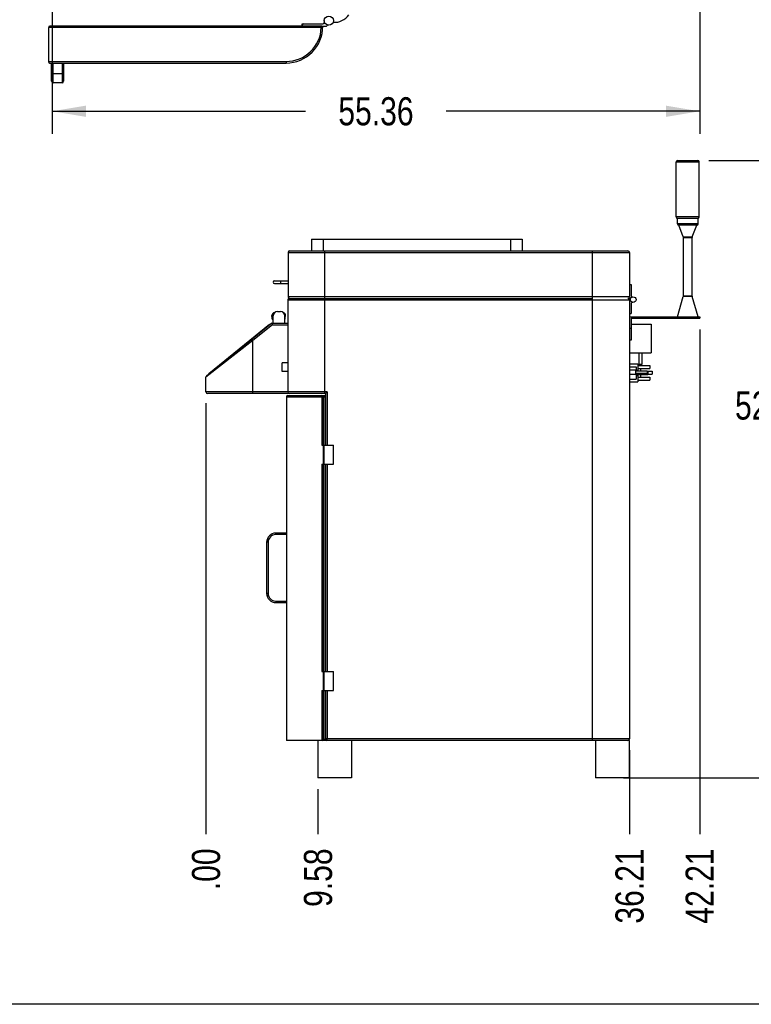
# Model space of a CAD drawing. Header units: inches. Extents: x 0 to 16, y 0 to 10.
# Tile 2 of 37: x 4.8 to 8.8, y 0 to 5.5. Entities that reach past the tile are written whole.
import ezdxf

# ---------------------------------------------------------------- set-up
doc = ezdxf.new("R2010")
doc.units = ezdxf.units.IN
doc.header["$LTSCALE"] = 0.935
doc.header["$MEASUREMENT"] = 0
doc.layers.get('0').update_dxf_attribs({"linetype": 'CONTINUOUS'})
doc.layers.add('02___PRT_ALL_AXES', color=7, linetype='CONTINUOUS')
doc.styles.get("Standard").update_dxf_attribs({"font": 'txt', "width": 0.8})
doc.dimstyles.new('DIMSTYLE_1', dxfattribs={"dimtxt": 0.15625, "dimasz": 0.1875, "dimexe": 0.125, "dimexo": 0.0625, "dimgap": 0.078125, "dimtad": 0, "dimtih": 1, "dimtoh": 1, "dimlfac": 15.384615, "dimzin": 4, "dimdsep": 46, "dimtxsty": 'Standard', "dimblk": '_FILLED', "dimblk1": '_FILLED', "dimblk2": '_FILLED', "dimcen": 0.09, "dimazin": 1, "dimtfac": 1, "dimtofl": 0, "dimtmove": 0, "dimatfit": 3, "dimldrblk": '_FILLED', "dimfxl": 1, "dimtolj": 1, "dimtzin": 4, "dimarcsym": 0})
doc.dimstyles.new('DIMSTYLE_2', dxfattribs={"dimtxt": 0.15625, "dimasz": 0.1875, "dimexe": 0.125, "dimexo": 0.0625, "dimgap": 0.039062, "dimtad": 0, "dimtih": 1, "dimtoh": 1, "dimlfac": 15.384615, "dimzin": 4, "dimdsep": 46, "dimtxsty": 'Standard', "dimblk": '_FILLED', "dimblk1": '_FILLED', "dimblk2": '_FILLED', "dimcen": 0.09, "dimazin": 1, "dimtfac": 1, "dimtofl": 0, "dimtmove": 0, "dimatfit": 3, "dimldrblk": '_FILLED', "dimfxl": 1, "dimtolj": 1, "dimtzin": 4, "dimarcsym": 0})

# ---------------------------------------------------------------- blocks, each defined once
blk = doc.blocks.new('_FILLED')
at = {"color": 0, "linetype": 'ByBlock'}
blk.add_solid([(0, 0), (-1, 0.167), (-1, -0.167)], dxfattribs=at)
blk = doc.blocks.new('*D1')
at = {"color": 2, "linetype": 'Continuous', "transparency": 16777216}
for p, q in [((8.6145, 4.6893), (9.0933, 4.6893)), ((8.9683, 4.6893), (8.9683, 3.4836)), ((8.9683, 1.2587), (8.9683, 3.1711)), ((8.1397, 1.2587), (9.0933, 1.2587))]:
    blk.add_line(p, q, dxfattribs=at)
at = {"color": 2, "linetype": 'Continuous', "transparency": 16777216, "xscale": 0.1875, "yscale": 0.1875, "zscale": 0.1875}
for p, rotation in [((8.9683, 4.6893), 90), ((8.9683, 1.2587), 270)]:
    blk.add_blockref('_FILLED', p, dxfattribs=dict(at, rotation=rotation))
at = {"color": 2, "linetype": 'Continuous', "transparency": 16777216, "insert": (8.9683, 3.4055), "char_height": 0.15625, "width": 0.625, "attachment_point": 2, "line_spacing_factor": 0.9}
blk.add_mtext('52.78', dxfattribs=at)
blk = doc.blocks.new('*D2')
at = {"color": 2, "linetype": 'Continuous', "transparency": 16777216}
blk.add_line((6.4415, 1.1962), (6.4415, 0.9445), dxfattribs=at)
at = {"color": 2, "linetype": 'Continuous', "transparency": 16777216, "insert": (6.3634, 0.8663), "char_height": 0.15625, "width": 0.5, "attachment_point": 3, "rotation": 90, "line_spacing_factor": 0.9}
blk.add_mtext('9.58', dxfattribs=at)
blk = doc.blocks.new('*D3')
at = {"color": 2, "linetype": 'Continuous', "transparency": 16777216}
blk.add_line((5.8191, 3.3401), (5.8191, 0.9445), dxfattribs=at)
at = {"color": 2, "linetype": 'Continuous', "transparency": 16777216, "insert": (5.741, 0.8663), "char_height": 0.15625, "width": 0.375, "attachment_point": 3, "rotation": 90, "line_spacing_factor": 0.9}
blk.add_mtext('.00', dxfattribs=at)
blk = doc.blocks.new('*D4')
at = {"color": 2, "linetype": 'Continuous', "transparency": 16777216}
blk.add_line((8.1727, 1.4127), (8.1727, 0.9445), dxfattribs=at)
at = {"color": 2, "linetype": 'Continuous', "transparency": 16777216, "insert": (8.0946, 0.8663), "char_height": 0.15625, "width": 0.625, "attachment_point": 3, "rotation": 90, "line_spacing_factor": 0.9}
blk.add_mtext('36.21', dxfattribs=at)
blk = doc.blocks.new('*D8')
at = {"color": 2, "linetype": 'Continuous', "transparency": 16777216}
for p, q in [((4.9646, 8.5719), (4.9646, 4.8373)), ((8.5627, 5.7185), (8.5627, 4.8373)), ((4.9646, 4.9623), (6.373, 4.9623)), ((8.5627, 4.9623), (7.1543, 4.9623))]:
    blk.add_line(p, q, dxfattribs=at)
at = {"color": 2, "linetype": 'Continuous', "transparency": 16777216, "xscale": 0.1875, "yscale": 0.1875, "zscale": 0.1875, "rotation": 180}
blk.add_blockref('_FILLED', (4.9646, 4.9623), dxfattribs=at)
at = {"color": 2, "linetype": 'Continuous', "transparency": 16777216, "xscale": 0.1875, "yscale": 0.1875, "zscale": 0.1875}
blk.add_blockref('_FILLED', (8.5627, 4.9623), dxfattribs=at)
at = {"color": 2, "linetype": 'Continuous', "transparency": 16777216, "insert": (6.7637, 5.0404), "char_height": 0.15625, "width": 0.625, "attachment_point": 2, "line_spacing_factor": 0.9}
blk.add_mtext('55.36', dxfattribs=at)
blk = doc.blocks.new('*D9')
at = {"color": 2, "linetype": 'Continuous', "transparency": 16777216}
blk.add_line((8.5627, 3.7494), (8.5627, 0.9445), dxfattribs=at)
at = {"color": 2, "linetype": 'Continuous', "transparency": 16777216, "insert": (8.4846, 0.8663), "char_height": 0.15625, "width": 0.625, "attachment_point": 3, "rotation": 90, "line_spacing_factor": 0.9}
blk.add_mtext('42.21', dxfattribs=at)

msp = doc.modelspace()

# ---------------------------------------------------------------- linework, layer by layer
at = {"color": 7, "linetype": 'Continuous'}
for p, q in [((6.45995, 5.42708), (4.94338, 5.42708)), ((4.94338, 5.42676), (4.94338, 5.23897)), ((6.45994, 5.43521), (4.95183, 5.43521)), ((6.35437, 5.448), (6.46762, 5.448)), ((6.35437, 5.43521), (6.35437, 5.448)), ((6.45994, 5.43521), (6.45994, 5.42708)), ((6.45995, 5.42708), (6.4603, 5.4352)), ((6.46858, 5.43521), (6.48886, 5.43521)), ((6.47607, 5.46592), (6.47607, 5.45645)), ((4.94338, 5.23897), (6.26383, 5.23897)), ((4.95183, 5.23052), (6.26383, 5.23052)), ((4.96129, 5.12893), (4.96129, 5.23052)), ((4.96974, 5.12048), (4.96974, 5.23052)), ((5.01937, 5.23052), (5.01937, 5.12048)), ((5.02782, 5.23052), (5.02782, 5.12893)), ((6.26383, 5.23897), (6.26383, 5.23052)), ((4.96129, 5.17164), (5.02782, 5.17164)), ((5.01937, 5.12048), (4.96974, 5.12048)), ((8.43249, 4.3751), (8.43249, 4.68088)), ((8.43249, 4.68088), (8.56044, 4.68088)), ((8.44094, 4.68933), (8.55199, 4.68933)), ((8.56044, 4.3751), (8.56044, 4.68088)), ((8.56044, 4.3751), (8.43249, 4.3751)), ((8.43894, 4.33699), (8.43894, 4.36689)), ((8.55399, 4.36689), (8.43894, 4.36689)), ((8.55399, 4.33699), (8.43894, 4.33699)), ((8.54684, 4.32864), (8.44609, 4.32864)), ((8.4715, 4.26449), (8.44609, 4.32864)), ((8.52143, 4.26449), (8.54684, 4.32864)), ((8.55399, 4.33699), (8.55399, 4.36689)), ((6.40551, 4.25179), (6.40551, 4.18602)), ((6.40551, 4.25179), (7.57551, 4.25179)), ((6.47051, 4.25179), (6.47051, 4.18602)), ((7.51051, 4.25179), (7.51051, 4.18602)), ((7.57551, 4.25179), (7.57551, 4.18602)), ((8.4715, 4.26449), (8.52143, 4.26449)), ((8.47209, 3.93537), (8.47209, 4.26138)), ((8.47209, 4.26138), (8.52084, 4.26138)), ((8.52084, 3.93537), (8.52084, 4.26138)), ((6.27551, 4.17757), (6.27551, 3.93057)), ((6.27551, 4.17757), (8.17273, 4.17757)), ((6.28396, 4.18602), (8.16428, 4.18602)), ((6.48026, 3.92227), (6.48026, 4.18602)), ((7.96798, 1.46672), (7.96798, 4.18602)), ((8.17273, 4.17757), (8.17273, 3.93057)), ((6.20035, 4.02073), (6.27551, 4.02073)), ((6.20035, 4.00448), (6.27551, 4.00448)), ((6.23285, 4.02073), (6.23285, 4.00448)), ((8.17273, 3.99931), (8.18163, 3.99931)), ((8.18163, 3.99931), (8.18163, 3.93946)), ((6.27408, 3.91382), (6.27408, 3.40259)), ((6.27408, 3.91382), (8.17273, 3.91382)), ((8.17273, 3.93057), (6.27551, 3.93057)), ((6.28396, 3.92227), (7.96798, 3.92227)), ((6.47883, 3.39414), (6.47883, 3.92227)), ((8.17893, 3.92212), (8.16481, 3.92212)), ((8.17256, 3.91547), (8.17746, 3.91547)), ((8.17273, 3.91382), (8.17273, 1.47517)), ((8.18163, 3.89185), (8.18163, 3.83828)), ((8.43894, 3.82067), (8.47175, 3.933)), ((8.52118, 3.933), (8.47175, 3.933)), ((8.52084, 3.93537), (8.47209, 3.93537)), ((8.55399, 3.82067), (8.52118, 3.933)), ((6.2172, 3.84914), (6.23345, 3.84914)), ((8.17273, 3.83828), (8.18163, 3.83828)), ((6.18496, 3.78414), (5.82222, 3.49103)), ((5.83412, 3.50566), (6.17235, 3.77896)), ((6.18795, 3.77569), (6.07908, 3.68772)), ((6.17235, 3.77896), (6.1748, 3.77593)), ((6.18495, 3.82233), (6.18495, 3.82719)), ((6.18495, 3.82719), (6.19318, 3.82719)), ((6.18495, 3.82233), (6.19283, 3.82233)), ((6.18795, 3.77569), (6.18496, 3.78414)), ((6.18496, 3.78414), (6.27408, 3.78414)), ((6.18776, 3.80736), (6.18776, 3.82233)), ((6.18776, 3.80736), (6.19283, 3.80736)), ((6.18795, 3.77569), (6.27408, 3.77569)), ((6.19186, 3.80327), (6.19186, 3.80736)), ((6.19186, 3.80327), (6.19283, 3.80327)), ((6.19283, 3.78414), (6.19283, 3.82477)), ((6.25754, 3.82719), (6.26172, 3.82719)), ((6.25783, 3.78414), (6.25783, 3.82477)), ((6.25783, 3.82233), (6.26172, 3.82233)), ((6.25783, 3.80736), (6.2589, 3.80736)), ((6.2589, 3.80736), (6.2589, 3.82233)), ((6.26172, 3.82233), (6.26172, 3.82719)), ((8.17273, 3.82067), (8.56273, 3.82067)), ((8.1815, 3.8119), (8.56273, 3.8119)), ((8.1815, 3.8119), (8.1815, 3.69067)), ((8.1815, 3.77888), (8.29265, 3.77888)), ((8.29265, 3.77888), (8.29265, 3.61963)), ((8.49773, 3.82067), (8.49773, 3.8119)), ((8.56273, 3.82067), (8.56273, 3.8119)), ((6.15313, 3.76344), (6.15559, 3.76041)), ((8.1815, 3.75567), (8.17273, 3.75567)), ((6.07908, 3.68772), (5.81908, 3.48445)), ((6.07908, 3.68772), (6.07377, 3.69429)), ((6.07908, 3.39414), (6.07908, 3.68772)), ((8.1815, 3.69067), (8.17273, 3.69067)), ((5.97958, 3.61894), (6.01538, 3.64786)), ((5.97997, 3.62259), (5.97958, 3.61894)), ((5.97997, 3.62259), (6.01172, 3.64825)), ((6.01172, 3.64825), (6.01538, 3.64786)), ((8.17273, 3.61963), (8.29265, 3.61963)), ((5.83412, 3.50566), (5.83657, 3.50262)), ((5.85333, 3.52118), (5.85578, 3.51815)), ((8.17273, 3.52596), (8.20523, 3.52596)), ((8.20523, 3.52596), (8.20523, 3.50061)), ((8.23448, 3.53397), (8.23448, 3.51965)), ((5.81908, 3.40259), (5.81908, 3.48445)), ((8.17273, 3.50061), (8.20523, 3.50061)), ((8.23448, 3.49977), (8.23448, 3.48522)), ((6.4922, 3.40259), (5.81908, 3.40259)), ((6.48375, 3.39414), (5.82753, 3.39414)), ((6.48375, 3.39414), (6.4922, 3.40259)), ((6.48375, 3.39414), (6.48375, 3.10721)), ((6.4922, 3.40259), (6.4922, 3.10721)), ((6.26627, 3.37501), (6.26627, 1.46672)), ((6.26627, 3.37501), (6.46213, 3.37501)), ((6.27472, 3.38346), (6.46283, 3.38346)), ((6.46213, 3.375), (6.47094, 3.37533)), ((6.46213, 3.37501), (6.46213, 3.10721)), ((6.46283, 3.38346), (6.4655, 3.383)), ((6.4655, 3.38346), (6.4753, 3.38346)), ((6.47094, 3.37533), (6.47095, 3.37533)), ((6.47095, 3.37533), (6.47095, 1.47517)), ((6.47095, 3.37501), (6.48375, 3.37501)), ((6.4753, 3.10721), (6.4753, 3.38346)), ((6.46213, 3.10721), (6.52725, 3.10721)), ((6.47607, 3.00158), (6.47607, 3.10721)), ((6.52725, 3.00158), (6.52725, 3.10721)), ((6.46213, 3.00158), (6.46213, 1.8486)), ((6.46213, 3.00158), (6.52725, 3.00158)), ((6.4753, 1.8486), (6.4753, 3.00158)), ((6.48375, 3.00158), (6.48375, 1.8486)), ((6.4922, 3.00158), (6.4922, 1.8486)), ((6.20738, 2.60985), (6.20738, 2.6183)), ((6.26627, 2.6183), (6.20738, 2.6183)), ((6.26627, 2.60985), (6.20738, 2.60985)), ((6.15623, 2.56714), (6.15623, 2.28323)), ((6.16468, 2.56714), (6.15623, 2.56714)), ((6.16468, 2.56714), (6.16468, 2.28323)), ((6.16468, 2.28323), (6.15623, 2.28323)), ((6.20758, 2.24033), (6.20758, 2.23188)), ((6.20758, 2.24033), (6.26627, 2.24033)), ((6.20758, 2.23188), (6.26627, 2.23188)), ((6.46213, 1.8486), (6.52725, 1.8486)), ((6.47607, 1.74297), (6.47607, 1.8486)), ((6.52725, 1.74297), (6.52725, 1.8486)), ((6.46213, 1.74297), (6.52725, 1.74297)), ((6.46213, 1.74297), (6.46213, 1.46672)), ((6.4753, 1.46672), (6.4753, 1.74297)), ((6.48375, 1.74297), (6.48375, 1.47517)), ((6.4922, 1.74297), (6.4922, 1.47517)), ((6.45725, 1.46672), (6.26627, 1.46672)), ((8.17273, 1.47517), (6.48375, 1.47517)), ((16, 0), (0, 0))]:
    msp.add_line(p, q, dxfattribs=at)
for centre, radius in [((6.50166, 5.46592), 0.02559), ((8.1932, 3.91547), 0.01574)]:
    msp.add_circle(centre, radius, dxfattribs=at)
for centre, radius, start, end in [((4.95183, 5.42676), 0.00845, 90, 180), ((6.26383, 5.43527), 0.20475, 270, 359.98199), ((6.26383, 5.43527), 0.1963, 270, 357.60901), ((6.36282, 5.43955), 0.00845, 90, 180), ((6.45994, 5.42676), 0.00845, 357.51406, 90), ((6.46762, 5.45645), 0.00845, 270, 360), ((6.49677, 5.43223), 0.00845, 81.74404, 159.35658), ((4.95183, 5.23897), 0.00845, 180, 270), ((4.96974, 5.12893), 0.00845, 180, 270), ((5.01937, 5.12893), 0.00845, 270, 360), ((8.44094, 4.68088), 0.00845, 90, 180), ((8.55199, 4.68088), 0.00845, 0, 90), ((8.44094, 4.3751), 0.00845, 180, 256.31767), ((8.44739, 4.33699), 0.00845, 180, 261.15012), ((8.54554, 4.33699), 0.00845, 278.84988, 360), ((8.55199, 4.3751), 0.00845, 283.68233, 360), ((8.46364, 4.26138), 0.00845, 0, 21.60553), ((8.52929, 4.26138), 0.00845, 158.39447, 180), ((6.28396, 4.17757), 0.00845, 90, 180), ((8.16428, 4.17757), 0.00845, 0, 90), ((6.20035, 4.0126), 0.00813, 90, 270), ((8.19008, 3.93946), 0.00845, 180, 277.40386), ((6.28253, 3.91382), 0.00845, 90, 180), ((6.28396, 3.93057), 0.00845, 180, 265.0069), ((8.16428, 3.91382), 0.00845, 0, 90), ((8.16428, 3.93057), 0.00845, 272.12737, 360), ((8.18976, 3.89185), 0.00813, 81.70706, 180), ((8.46364, 3.93537), 0.00845, 343.71708, 360), ((8.52929, 3.93537), 0.00845, 180, 196.28292), ((6.2012, 3.82719), 0.01625, 90, 180), ((6.2172, 3.82477), 0.02438, 90, 180), ((6.23345, 3.82477), 0.02438, 0, 90), ((6.24547, 3.82719), 0.01625, 0, 74.29694), ((5.82753, 3.48445), 0.00845, 128.9399, 180), ((5.82753, 3.40259), 0.00845, 180, 270), ((6.28253, 3.40259), 0.00845, 180, 270), ((6.27472, 3.37501), 0.00845, 90, 180), ((6.46283, 3.37533), 0.00813, 0, 90), ((6.4753, 3.37501), 0.00845, 0, 90), ((6.20738, 2.56714), 0.05115, 90, 180), ((6.20738, 2.56714), 0.0427, 90, 180), ((6.20758, 2.28323), 0.05135, 180, 270), ((6.20758, 2.28323), 0.0429, 180, 270), ((6.4625, 1.47517), 0.00845, 270, 360), ((6.47562, 1.47485), 0.00813, 305.45949, 360), ((8.16428, 1.47517), 0.00845, 270, 360)]:
    msp.add_arc(centre, radius, start, end, dxfattribs=at)
for points, knots in [([(6.45995, 5.42708), (6.4605, 5.42706), (6.46158, 5.42701), (6.46314, 5.42693), (6.46458, 5.42684), (6.46585, 5.42675), (6.46688, 5.42665), (6.46758, 5.42657), (6.468, 5.42651), (6.4682, 5.42647), (6.46831, 5.42644), (6.46838, 5.42641), (6.46838, 5.42639)], [0, 0, 0, 0, 0.194611, 0.3816865, 0.554112, 0.705255, 0.8293243, 0.9216426, 0.9547765, 0.9788322, 0.9936823, 1, 1, 1, 1]), ([(6.46283, 3.38346), (6.46281, 3.38346), (6.46278, 3.38338), (6.46274, 3.38327), (6.4627, 3.38306), (6.46264, 3.38265), (6.46256, 3.38194), (6.46247, 3.3809), (6.46238, 3.37964), (6.46229, 3.3782), (6.4622, 3.37663), (6.46216, 3.37556), (6.46213, 3.37501)], [0, 0, 0, 0, 0.006416, 0.0214662, 0.0456936, 0.0789926, 0.1715836, 0.2958177, 0.4469332, 0.6191554, 0.8058878, 1, 1, 1, 1])]:
    msp.add_open_spline(points, degree=3, knots=knots, dxfattribs=at)
at = {"layer": '02___PRT_ALL_AXES', "color": 7, "linetype": 'Continuous'}
for p, q in [((8.22456, 3.61963), (8.22456, 3.55463)), ((8.24081, 3.61963), (8.24081, 3.55463)), ((6.24158, 3.51602), (6.24158, 3.56477)), ((6.27408, 3.56477), (6.24158, 3.56477)), ((8.17273, 3.55976), (8.21985, 3.55976)), ((8.21985, 3.55976), (8.21985, 3.52336)), ((6.27408, 3.51602), (6.24158, 3.51602)), ((8.17273, 3.54242), (8.20978, 3.54242)), ((8.20523, 3.51965), (8.27023, 3.51965)), ((8.20523, 3.50691), (8.27023, 3.50691)), ((8.20978, 3.54242), (8.20978, 3.51965)), ((8.20978, 3.52336), (8.21985, 3.52336)), ((8.20978, 3.50691), (8.20978, 3.47336)), ((8.21985, 3.54969), (8.28485, 3.54969)), ((8.21985, 3.53344), (8.28485, 3.53344)), ((8.24081, 3.55463), (8.22456, 3.55463)), ((8.27023, 3.51965), (8.27023, 3.50691)), ((8.27023, 3.51772), (8.29948, 3.51772)), ((8.27023, 3.51602), (8.27478, 3.51602)), ((8.27478, 3.51602), (8.27478, 3.49977)), ((8.28485, 3.54969), (8.28485, 3.53344)), ((8.29948, 3.51772), (8.29948, 3.50147)), ((8.17273, 3.47336), (8.20978, 3.47336)), ((8.17273, 3.45836), (8.21985, 3.45836)), ((8.20978, 3.49977), (8.27478, 3.49977)), ((8.20978, 3.49476), (8.21985, 3.49476)), ((8.21985, 3.49476), (8.21985, 3.45836)), ((8.21985, 3.48469), (8.28485, 3.48469)), ((8.21985, 3.46844), (8.28485, 3.46844)), ((8.27478, 3.50147), (8.29948, 3.50147)), ((8.28485, 3.48469), (8.28485, 3.46844)), ((6.4415, 1.46672), (6.4415, 1.25872)), ((8.17045, 1.46672), (6.45725, 1.46672)), ((6.4922, 1.46672), (6.4922, 1.47517)), ((6.62805, 1.46672), (6.62805, 1.25872)), ((7.9839, 1.46672), (7.9839, 1.25872)), ((8.17045, 1.46672), (8.17045, 1.25872)), ((6.62805, 1.25872), (6.4415, 1.25872)), ((8.17045, 1.25872), (7.9839, 1.25872))]:
    msp.add_line(p, q, dxfattribs=at)
for centre, radius, start, end in [((6.53477, 5.55003), 0.09327, 264.65735, 326.41151), ((6.4922, 1.47517), 0.00845, 180, 270)]:
    msp.add_arc(centre, radius, start, end, dxfattribs=at)

# ---------------------------------------------------------------- dimensions: what is measured, and where the dimension line sits
at = {"color": 2, "linetype": 'Continuous'}
dim = msp.add_linear_dim(base=(8.56273, 4.96229), p1=(4.96462, 8.63444), p2=(8.56273, 5.78104), dimstyle='DIMSTYLE_1', dxfattribs=at)
dim.commit()
dim.dimension.update_dxf_attribs({"geometry": '*D8', "text_midpoint": (6.76367, 4.96229), "dimtype": 160})
dim = msp.add_linear_dim(base=(8.96829, 1.25872), p1=(8.55199, 4.68933), p2=(8.07718, 1.25872), angle=270, dimstyle='DIMSTYLE_1', dxfattribs=at)
dim.commit()
dim.dimension.update_dxf_attribs({"geometry": '*D1', "text_midpoint": (8.9722, 3.32733), "dimtype": 160})
for feature_location, offset, origin, picture, middle in [((8.56273, 3.7494), (0, -2.80494), (5.81908, 3.8119), '*D9', (8.56273, 0.5382)), ((5.8190759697, 3.3400918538), (0, -2.3956383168), (5.8190759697, 3.4025918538), '*D3', (5.8190759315, 0.6905473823)), ((6.4415, 1.19622), (0, -0.25177), (5.81908, 3.40259), '*D2', (6.4415, 0.62023)), ((8.17273, 1.41267), (0, -0.46822), (5.81908, 1.47517), '*D4', (8.17273, 0.5382))]:
    dim = msp.add_ordinate_dim(feature_location=feature_location, offset=offset, dtype=1, origin=origin, dimstyle='DIMSTYLE_2', dxfattribs=at)
    dim.commit()
    dim.dimension.update_dxf_attribs({"geometry": picture, "text_midpoint": middle})

doc.saveas('drawing.dxf')
